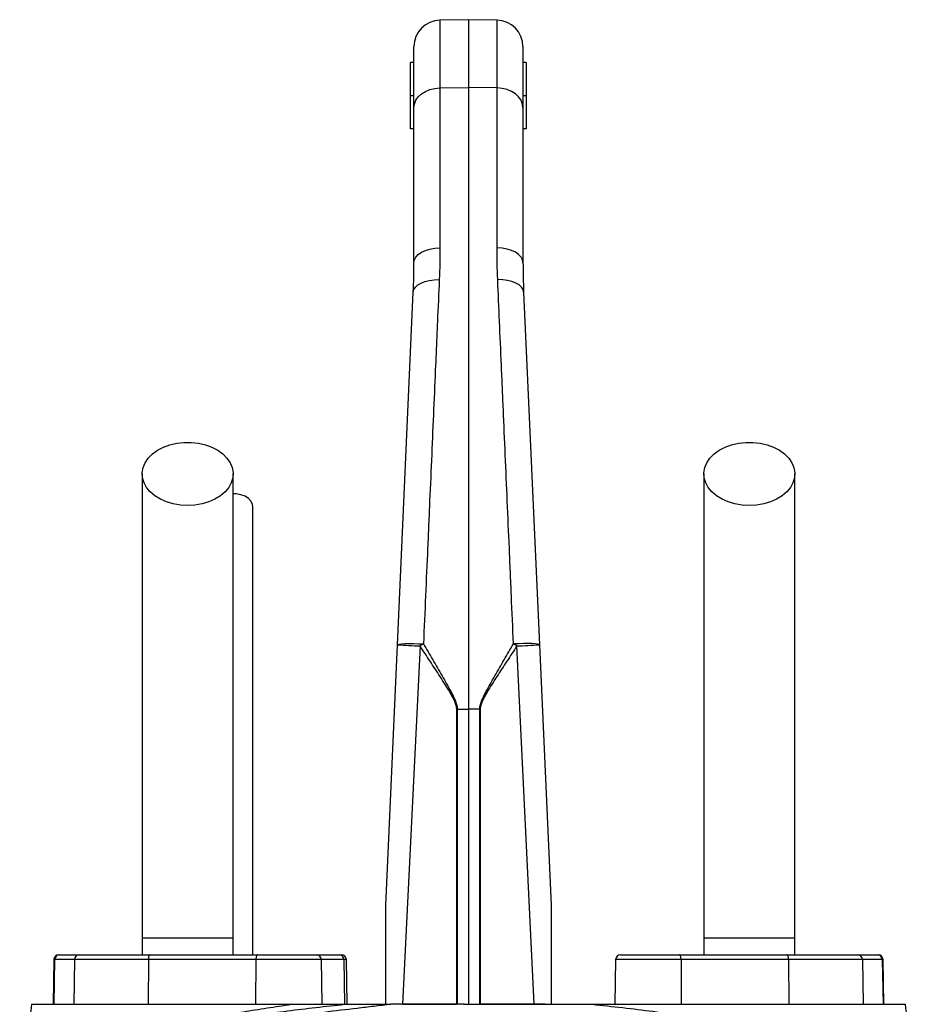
# Model space of a CAD drawing. Header units: millimetres. Extents: x 2138 to 3794, y 859 to 5107.
# Tile 4 of 4: x 2694 to 3237, y 4511 to 5107. Entities that reach past the tile are written whole.
import ezdxf

# ---------------------------------------------------------------- set-up
doc = ezdxf.new("R2010")
doc.units = ezdxf.units.MM
doc.header["$LTSCALE"] = 2

msp = doc.modelspace()

# ---------------------------------------------------------------- linework, layer by layer
at = {"color": 7, "linetype": 'Continuous', "lineweight": 25}
for p, q in [((2965.58, 5106.81), (2948.3, 5106.5)), ((2982.86, 5106.5), (2965.58, 5106.81)), ((2965.58, 5106.81), (2965.58, 5065.71)), ((2932.58, 5053.44), (2932.58, 5090.51)), ((2998.58, 5090.51), (2998.58, 5053.44)), ((2932.58, 5080.81), (2930.58, 5080.81)), ((2930.58, 5060.81), (2930.58, 5080.81)), ((3000.58, 5080.81), (2998.58, 5080.81)), ((3000.58, 5080.81), (3000.58, 5060.81)), ((2930.58, 5040.81), (2930.58, 5060.81)), ((2932.58, 5060.81), (2930.58, 5060.81)), ((2948.3, 5065.48), (2965.58, 5065.71)), ((2948.3, 5065.48), (2948.3, 4968.69)), ((2965.58, 5065.71), (2965.58, 4689.5)), ((2982.86, 5065.48), (2965.58, 5065.71)), ((2982.86, 4968.69), (2982.86, 5065.48)), ((3000.58, 5060.81), (2998.58, 5060.81)), ((3000.58, 5060.81), (3000.58, 5040.81)), ((2932.58, 4959.75), (2932.58, 5053.44)), ((2998.58, 5053.44), (2998.58, 4959.75)), ((2932.58, 5040.81), (2930.58, 5040.81)), ((3000.58, 5040.81), (2998.58, 5040.81)), ((2922.63, 4728.44), (2932.18, 4941.87)), ((2998.98, 4941.87), (3008.53, 4728.44)), ((2915.58, 4570.81), (2922.63, 4728.44)), ((2936.27, 4727.72), (2925.72, 4510.81)), ((3005.44, 4510.81), (2994.89, 4727.72)), ((3008.53, 4728.44), (3015.58, 4570.81)), ((2958.45, 4689.5), (2958.74, 4689.5)), ((2958.45, 4510.81), (2958.45, 4689.5)), ((2958.74, 4689.5), (2965.58, 4689.5)), ((2958.74, 4689.5), (2958.74, 4510.81)), ((2972.42, 4689.5), (2965.58, 4689.5)), ((2965.58, 4689.5), (2965.58, 4510.81)), ((2972.42, 4510.81), (2972.42, 4689.5)), ((2972.71, 4689.5), (2972.71, 4510.81)), ((2768.08, 4550.81), (2768.08, 4540.81)), ((2823.08, 4550.81), (2768.08, 4550.81)), ((2823.08, 4540.81), (2823.08, 4550.81)), ((3108.08, 4550.81), (3108.08, 4540.81)), ((3163.08, 4550.81), (3108.08, 4550.81)), ((3163.08, 4540.81), (3163.08, 4550.81)), ((2714.63, 4537.86), (2714.16, 4510.81)), ((2715.08, 4537.86), (2714.61, 4510.81)), ((2727.11, 4537.86), (2715.08, 4537.86)), ((2717.63, 4540.81), (2718.03, 4540.81)), ((2718.03, 4540.81), (2730.06, 4540.81)), ((2727.11, 4537.86), (2726.64, 4510.81)), ((2771.8, 4537.86), (2727.11, 4537.86)), ((2730.06, 4540.81), (2772.83, 4540.81)), ((2771.8, 4537.86), (2771.64, 4510.81)), ((2836.9, 4537.86), (2771.8, 4537.86)), ((2772.83, 4540.81), (2837.93, 4540.81)), ((2836.9, 4537.86), (2836.74, 4510.81)), ((2837.93, 4540.81), (2873.53, 4540.81)), ((2873.53, 4540.81), (2887.31, 4540.81)), ((2877, 4510.81), (2876.53, 4537.86)), ((2887.31, 4540.81), (2888.67, 4540.81)), ((2890.15, 4537.86), (2890.6, 4510.81)), ((2892.15, 4510.81), (2891.67, 4537.86)), ((3054.63, 4537.86), (3054.16, 4510.81)), ((3057.63, 4540.81), (3093.23, 4540.81)), ((3093.23, 4540.81), (3158.33, 4540.81)), ((3094.26, 4537.86), (3094.42, 4510.81)), ((3159.36, 4537.86), (3094.26, 4537.86)), ((3158.33, 4540.81), (3201.1, 4540.81)), ((3159.36, 4537.86), (3159.52, 4510.81)), ((3204.05, 4537.86), (3159.36, 4537.86)), ((3201.1, 4540.81), (3213.13, 4540.81)), ((3204.05, 4537.86), (3204.52, 4510.81)), ((3216.08, 4537.86), (3204.05, 4537.86)), ((3213.13, 4540.81), (3213.53, 4540.81)), ((3216.08, 4537.86), (3216.55, 4510.81)), ((3217, 4510.81), (3216.53, 4537.86)), ((2925.72, 4510.81), (2958.45, 4510.81)), ((2958.74, 4510.81), (2958.45, 4510.81)), ((2962.67, 4510.81), (2963.37, 4510.81)), ((2963.02, 4510.81), (2964.89, 4510.81)), ((2964.54, 4510.81), (2965.24, 4510.81)), ((2964.89, 4510.81), (2965.58, 4510.81)), ((2965.59, 4510.81), (2967.47, 4510.81)), ((2967.47, 4510.81), (2967.94, 4510.81)), ((2972.71, 4510.81), (2972.42, 4510.81)), ((3005.44, 4510.81), (2972.71, 4510.81)), ((3012.49, 4510.81), (3012.6, 4510.81)), ((3072.75, 4510.81), (3072.77, 4510.81))]:
    msp.add_line(p, q, dxfattribs=at)
at = {"color": 8, "linetype": 'Continuous', "lineweight": 25}
for p, q in [((2948.3, 5106.5), (2948.3, 5065.48)), ((2982.86, 5065.48), (2982.86, 5106.5)), ((2715.08, 4537.86), (2714.63, 4537.86)), ((2876.53, 4537.86), (2836.9, 4537.86)), ((2890.15, 4537.86), (2876.53, 4537.86)), ((2891.67, 4537.86), (2890.15, 4537.86)), ((3094.26, 4537.86), (3054.63, 4537.86)), ((3216.53, 4537.86), (3216.08, 4537.86))]:
    msp.add_line(p, q, dxfattribs=at)
at = {"color": 7, "linetype": 'Continuous', "lineweight": 25, "flags": 128}
for points in [[(2932.58, 5053.44), (2932.88, 5055.77), (2933.77, 5058), (2935.22, 5060.07), (2937.17, 5061.88), (2939.55, 5063.38), (2942.26, 5064.51), (2945.22, 5065.21), (2948.3, 5065.48)], [(2998.58, 5053.44), (2998.28, 5055.77), (2997.39, 5058), (2995.94, 5060.07), (2993.99, 5061.88), (2991.61, 5063.38), (2988.9, 5064.51), (2985.94, 5065.21), (2982.86, 5065.48)], [(2932.58, 4959.75), (2932.88, 4961.47), (2933.77, 4963.13), (2935.22, 4964.67), (2937.17, 4966.01), (2939.55, 4967.13), (2942.26, 4967.96), (2945.22, 4968.49), (2948.3, 4968.69)], [(2998.58, 4959.75), (2998.28, 4961.47), (2997.39, 4963.13), (2995.94, 4964.67), (2993.99, 4966.01), (2991.61, 4967.13), (2988.9, 4967.96), (2985.94, 4968.49), (2982.86, 4968.69)], [(2932.18, 4941.87), (2932.54, 4943.44), (2933.47, 4944.92), (2934.94, 4946.26), (2936.89, 4947.42), (2939.25, 4948.35), (2941.94, 4949.02), (2944.85, 4949.4), (2947.88, 4949.48)], [(2998.98, 4941.87), (2998.62, 4943.44), (2997.69, 4944.92), (2996.22, 4946.26), (2994.27, 4947.42), (2991.91, 4948.35), (2989.22, 4949.02), (2986.31, 4949.4), (2983.27, 4949.48)], [(2795.58, 4812.69), (2791.17, 4812.94), (2786.87, 4813.68), (2782.8, 4814.89), (2779.06, 4816.53), (2775.75, 4818.57), (2772.95, 4820.96), (2770.73, 4823.63), (2769.17, 4826.51), (2768.28, 4829.53), (2768.1, 4832.6), (2768.64, 4835.66), (2769.87, 4838.62), (2771.76, 4841.4), (2774.28, 4843.94), (2777.34, 4846.16), (2780.88, 4848.01), (2784.8, 4849.44), (2789, 4850.42), (2793.37, 4850.91), (2797.79, 4850.91), (2802.16, 4850.42), (2806.36, 4849.44), (2810.28, 4848.01), (2813.82, 4846.16), (2816.88, 4843.94), (2819.4, 4841.4), (2821.29, 4838.62), (2822.52, 4835.66), (2823.06, 4832.6), (2822.88, 4829.53), (2821.99, 4826.51), (2820.42, 4823.63), (2818.21, 4820.96), (2815.41, 4818.57), (2812.1, 4816.53), (2808.36, 4814.89), (2804.29, 4813.68), (2799.99, 4812.94), (2795.58, 4812.69)], [(3135.58, 4812.69), (3131.17, 4812.94), (3126.87, 4813.68), (3122.8, 4814.89), (3119.06, 4816.53), (3115.75, 4818.57), (3112.95, 4820.96), (3110.73, 4823.63), (3109.17, 4826.51), (3108.28, 4829.53), (3108.1, 4832.6), (3108.64, 4835.66), (3109.87, 4838.62), (3111.76, 4841.4), (3114.28, 4843.94), (3117.34, 4846.16), (3120.88, 4848.01), (3124.8, 4849.44), (3129, 4850.42), (3133.37, 4850.91), (3137.79, 4850.91), (3142.16, 4850.42), (3146.36, 4849.44), (3150.28, 4848.01), (3153.82, 4846.16), (3156.88, 4843.94), (3159.4, 4841.4), (3161.29, 4838.62), (3162.52, 4835.66), (3163.06, 4832.6), (3162.88, 4829.53), (3161.99, 4826.51), (3160.42, 4823.63), (3158.21, 4820.96), (3155.41, 4818.57), (3152.1, 4816.53), (3148.36, 4814.89), (3144.29, 4813.68), (3139.99, 4812.94), (3135.58, 4812.69)], [(2835.08, 4811.84), (2834.88, 4813.33), (2833.98, 4815.24), (2832.44, 4816.93), (2830.34, 4818.31), (2827.81, 4819.27), (2825.02, 4819.77), (2823.08, 4819.83)], [(2922.63, 4728.44), (2922.94, 4728.67), (2923.84, 4728.86), (2925.29, 4729.01), (2927.23, 4729.11), (2929.61, 4729.16), (2932.32, 4729.15), (2935.26, 4729.1), (2938.34, 4728.99)], [(3008.53, 4728.44), (3008.22, 4728.67), (3007.32, 4728.86), (3005.87, 4729.01), (3003.92, 4729.11), (3001.55, 4729.16), (2998.84, 4729.15), (2995.89, 4729.1), (2992.82, 4728.99)], [(2772.83, 4540.81), (2772.63, 4540.75), (2772.44, 4540.58), (2772.26, 4540.31), (2772.11, 4539.95), (2771.98, 4539.5), (2771.88, 4538.99), (2771.82, 4538.44), (2771.8, 4537.86)], [(2837.93, 4540.81), (2837.73, 4540.75), (2837.54, 4540.58), (2837.36, 4540.31), (2837.21, 4539.95), (2837.08, 4539.5), (2836.99, 4538.99), (2836.93, 4538.44), (2836.9, 4537.86)], [(3094.26, 4537.86), (3094.23, 4538.44), (3094.17, 4538.99), (3094.08, 4539.5), (3093.95, 4539.95), (3093.79, 4540.31), (3093.62, 4540.58), (3093.43, 4540.75), (3093.23, 4540.81)], [(3159.36, 4537.86), (3159.34, 4538.44), (3159.28, 4538.99), (3159.18, 4539.5), (3159.05, 4539.95), (3158.9, 4540.31), (3158.72, 4540.58), (3158.53, 4540.75), (3158.33, 4540.81)]]:
    msp.add_lwpolyline(points, dxfattribs=at)
at = {"color": 7, "linetype": 'Continuous', "lineweight": 25}
for centre, radius, start, end in [((2948.58, 5090.51), 16, 91, 180), ((2982.58, 5090.51), 16, 0, 89), ((2954.95, 5214.38), 487.01, 266.19544, 267.80232), ((3045.72, 4551.29), 207.62, 121.14521, 121.81356), ((2885.44, 4551.29), 207.62, 58.18644, 58.85479), ((2976.21, 5214.38), 487.01, 272.19768, 273.80456), ((2717.63, 4537.81), 3, 90, 179), ((2718.05, 4537.83), 2.98, 90.4317, 179.44538), ((2730.08, 4537.83), 2.98, 90.4317, 179.44538), ((2873.53, 4537.81), 3, 1, 90), ((2887.23, 4537.88), 2.92, 359.48682, 88.47698), ((2888.67, 4537.81), 3, 1, 90), ((3057.63, 4537.81), 3, 90, 179), ((3201.07, 4537.83), 2.98, 0.55462, 89.5683), ((3213.11, 4537.83), 2.98, 0.55462, 89.5683), ((3213.53, 4537.81), 3, 1, 90)]:
    msp.add_arc(centre, radius, start, end, dxfattribs=at)
for points in [[(2948.3, 4968.69), (2948.3, 4962.38), (2948.17, 4955.98), (2947.88, 4949.48)], [(2983.27, 4949.48), (2982.99, 4955.98), (2982.86, 4962.38), (2982.86, 4968.69)], [(2932.18, 4941.87), (2932.45, 4947.92), (2932.58, 4953.88), (2932.58, 4959.75)], [(2998.58, 4959.75), (2998.58, 4953.88), (2998.71, 4947.92), (2998.98, 4941.87)], [(2972.71, 4689.5), (2972.61, 4689.5), (2972.51, 4689.5), (2972.42, 4689.5)], [(2963.02, 4510.81), (2948.11, 4510.81), (2933.27, 4510.81), (2918.67, 4510.81)]]:
    msp.add_open_spline(points, degree=3, dxfattribs=at)
for points, knots in [([(2947.88, 4949.48), (2947.52, 4941.12), (2947.15, 4932.63), (2946.59, 4919.67), (2946.41, 4915.32), (2946.03, 4906.57), (2945.84, 4902.18), (2944.88, 4880.07), (2944.1, 4861.99), (2942.9, 4834.28), (2942.49, 4824.95), (2941.88, 4810.8), (2941.67, 4806.06), (2941.26, 4796.53), (2941.05, 4791.75), (2940.02, 4767.81), (2939.18, 4748.48), (2938.34, 4728.99)], [0, 0, 0, 0, 0.125, 0.125, 0.1875, 0.1875, 0.25, 0.25, 0.5, 0.5, 0.625, 0.625, 0.6875, 0.6875, 0.75, 0.75, 1, 1, 1, 1]), ([(2992.82, 4728.99), (2992.4, 4738.74), (2991.98, 4748.45), (2991.35, 4762.98), (2991.14, 4767.81), (2990.72, 4777.43), (2990.52, 4782.22), (2989.48, 4806.07), (2988.67, 4824.84), (2987.47, 4852.55), (2987.08, 4861.71), (2986.49, 4875.34), (2986.29, 4879.86), (2985.9, 4888.86), (2985.71, 4893.34), (2984.74, 4915.53), (2984, 4932.77), (2983.27, 4949.48)], [0, 0, 0, 0, 0.125, 0.125, 0.1875, 0.1875, 0.25, 0.25, 0.5, 0.5, 0.625, 0.625, 0.6875, 0.6875, 0.75, 0.75, 1, 1, 1, 1]), ([(2768.08, 4831.83), (2768.08, 4825.97), (2768.08, 4814.33), (2768.08, 4796.77), (2768.08, 4779.02), (2768.08, 4760.9), (2768.08, 4742.18), (2768.08, 4722.71), (2768.08, 4703.24), (2768.08, 4683.93), (2768.08, 4664.97), (2768.08, 4645.65), (2768.08, 4624.19), (2768.08, 4600.76), (2768.08, 4575.6), (2768.08, 4559.01), (2768.08, 4550.81)], [0, 0, 0, 0, 0.079644, 0.158009, 0.235124, 0.311015, 0.385614, 0.459005, 0.531252, 0.593311, 0.65426, 0.714301, 0.773508, 0.85087, 0.926319, 1, 1, 1, 1]), ([(2823.08, 4550.81), (2823.08, 4555.87), (2823.08, 4566.41), (2823.08, 4582.83), (2823.08, 4600.45), (2823.08, 4617.78), (2823.08, 4634.61), (2823.08, 4650.69), (2823.08, 4667.19), (2823.08, 4684.69), (2823.08, 4702.97), (2823.08, 4721.82), (2823.08, 4740.44), (2823.08, 4758.8), (2823.08, 4776.97), (2823.08, 4795.11), (2823.08, 4813.4), (2823.08, 4825.62), (2823.08, 4831.83)], [0, 0, 0, 0, 0.045521, 0.094717, 0.147611, 0.204275, 0.251456, 0.300858, 0.352419, 0.406213, 0.470225, 0.53729, 0.607172, 0.679907, 0.755587, 0.834151, 0.915609, 1, 1, 1, 1]), ([(3108.08, 4831.83), (3108.08, 4825.97), (3108.08, 4814.33), (3108.08, 4796.77), (3108.08, 4779.02), (3108.08, 4760.9), (3108.08, 4742.18), (3108.08, 4722.71), (3108.08, 4703.24), (3108.08, 4683.93), (3108.08, 4664.97), (3108.08, 4645.65), (3108.08, 4624.19), (3108.08, 4600.76), (3108.08, 4575.6), (3108.08, 4559.01), (3108.08, 4550.81)], [0, 0, 0, 0, 0.079644, 0.158009, 0.235124, 0.311015, 0.385614, 0.459005, 0.531252, 0.593311, 0.65426, 0.714301, 0.773508, 0.85087, 0.926319, 1, 1, 1, 1]), ([(3163.08, 4550.81), (3163.08, 4555.87), (3163.08, 4566.41), (3163.08, 4582.83), (3163.08, 4600.45), (3163.08, 4617.78), (3163.08, 4634.61), (3163.08, 4650.69), (3163.08, 4667.19), (3163.08, 4684.69), (3163.08, 4702.97), (3163.08, 4721.82), (3163.08, 4740.44), (3163.08, 4758.8), (3163.08, 4776.97), (3163.08, 4795.11), (3163.08, 4813.4), (3163.08, 4825.62), (3163.08, 4831.83)], [0, 0, 0, 0, 0.0455211, 0.094717, 0.1476107, 0.2042751, 0.251456, 0.3008578, 0.3524187, 0.406213, 0.4702248, 0.5372899, 0.6071724, 0.6799071, 0.755587, 0.8341508, 0.9156094, 1, 1, 1, 1]), ([(2835.08, 4540.81), (2835.08, 4544.21), (2835.08, 4553.5), (2835.08, 4567.81), (2835.08, 4582.88), (2835.08, 4595.38), (2835.08, 4605.88), (2835.08, 4615.27), (2835.08, 4628.59), (2835.08, 4646.02), (2835.08, 4666.88), (2835.08, 4685.72), (2835.08, 4702.65), (2835.08, 4717.63), (2835.08, 4731.43), (2835.08, 4741.96), (2835.08, 4750.24), (2835.08, 4757.25), (2835.08, 4765.63), (2835.08, 4775.35), (2835.08, 4786.36), (2835.08, 4798.67), (2835.08, 4807.29), (2835.08, 4811.83)], [0, 0, 0, 0, 0.031526, 0.086056, 0.132732, 0.171571, 0.202645, 0.231141, 0.260031, 0.328885, 0.39862, 0.468523, 0.527313, 0.585972, 0.642144, 0.694118, 0.718091, 0.748453, 0.785466, 0.82912, 0.879422, 0.93638, 1, 1, 1, 1]), ([(2958.45, 4689.5), (2958.45, 4689.97), (2958.41, 4690.44), (2958.25, 4691.36), (2958.14, 4691.81), (2957.74, 4693.13), (2957.39, 4693.99), (2956.6, 4695.67), (2956.17, 4696.49), (2955.27, 4698.12), (2954.81, 4698.92), (2953.39, 4701.31), (2952.42, 4702.89), (2950.44, 4706.03), (2949.44, 4707.59), (2946.43, 4712.26), (2944.41, 4715.36), (2940.34, 4721.55), (2938.31, 4724.64), (2936.27, 4727.72)], [0, 0, 0, 0, 0.03125, 0.03125, 0.0625, 0.0625, 0.125, 0.125, 0.1875, 0.1875, 0.25, 0.25, 0.375, 0.375, 0.5, 0.5, 0.75, 0.75, 1, 1, 1, 1]), ([(2938.34, 4728.99), (2940.22, 4725.78), (2942.1, 4722.58), (2945.86, 4716.15), (2947.73, 4712.94), (2950.51, 4708.09), (2951.43, 4706.47), (2953.25, 4703.22), (2954.15, 4701.59), (2955.45, 4699.12), (2955.87, 4698.29), (2956.69, 4696.61), (2957.08, 4695.77), (2957.8, 4694.04), (2958.12, 4693.17), (2958.47, 4691.82), (2958.57, 4691.37), (2958.71, 4690.44), (2958.74, 4689.97), (2958.74, 4689.5)], [0, 0, 0, 0, 0.25, 0.25, 0.5, 0.5, 0.625, 0.625, 0.75, 0.75, 0.8125, 0.8125, 0.875, 0.875, 0.9375, 0.9375, 0.96875, 0.96875, 1, 1, 1, 1]), ([(2972.42, 4689.5), (2972.42, 4690.45), (2972.56, 4691.36), (2973.04, 4693.16), (2973.36, 4694.04), (2974.08, 4695.77), (2974.47, 4696.62), (2975.29, 4698.29), (2975.71, 4699.12), (2977.01, 4701.59), (2977.91, 4703.22), (2979.73, 4706.47), (2980.65, 4708.09), (2983.43, 4712.94), (2985.3, 4716.15), (2989.06, 4722.58), (2990.94, 4725.78), (2992.82, 4728.99)], [0, 0, 0, 0, 0.0625, 0.0625, 0.125, 0.125, 0.1875, 0.1875, 0.25, 0.25, 0.375, 0.375, 0.5, 0.5, 0.75, 0.75, 1, 1, 1, 1]), ([(2994.89, 4727.72), (2992.85, 4724.64), (2990.82, 4721.55), (2986.76, 4715.36), (2984.73, 4712.27), (2981.72, 4707.6), (2980.72, 4706.03), (2978.75, 4702.9), (2977.77, 4701.33), (2976.36, 4698.93), (2975.9, 4698.13), (2975, 4696.51), (2974.57, 4695.69), (2973.78, 4694), (2973.42, 4693.14), (2973.01, 4691.81), (2972.9, 4691.36), (2972.75, 4690.44), (2972.71, 4689.97), (2972.71, 4689.5)], [0, 0, 0, 0, 0.25, 0.25, 0.5, 0.5, 0.625, 0.625, 0.75, 0.75, 0.8125, 0.8125, 0.875, 0.875, 0.9375, 0.9375, 0.96875, 0.96875, 1, 1, 1, 1]), ([(2915.58, 4510.81), (2915.58, 4515.9), (2915.58, 4520.99), (2915.58, 4531.17), (2915.58, 4536.25), (2915.58, 4543.87), (2915.58, 4546.41), (2915.58, 4551.48), (2915.58, 4554.02), (2915.58, 4557.8), (2915.58, 4559.06), (2915.58, 4561.58), (2915.58, 4562.83), (2915.58, 4564.7), (2915.58, 4565.32), (2915.58, 4566.56), (2915.58, 4567.17), (2915.58, 4568.38), (2915.58, 4568.98), (2915.58, 4569.83), (2915.58, 4570.1), (2915.58, 4570.47), (2915.58, 4570.58), (2915.58, 4570.75), (2915.58, 4570.81), (2915.58, 4570.81)], [0, 0, 0, 0, 0.25, 0.25, 0.5, 0.5, 0.625, 0.625, 0.75, 0.75, 0.8125, 0.8125, 0.875, 0.875, 0.90625, 0.90625, 0.9375, 0.9375, 0.96875, 0.96875, 0.984375, 0.984375, 0.992188, 0.992188, 1, 1, 1, 1]), ([(3015.58, 4570.81), (3015.58, 4570.81), (3015.58, 4570.75), (3015.58, 4570.57), (3015.58, 4570.46), (3015.58, 4570.09), (3015.58, 4569.81), (3015.58, 4568.96), (3015.58, 4568.36), (3015.58, 4567.15), (3015.58, 4566.53), (3015.58, 4565.3), (3015.58, 4564.67), (3015.58, 4562.81), (3015.58, 4561.55), (3015.58, 4559.04), (3015.58, 4557.78), (3015.58, 4553.99), (3015.58, 4551.46), (3015.58, 4546.39), (3015.58, 4543.86), (3015.58, 4536.24), (3015.58, 4531.16), (3015.58, 4520.99), (3015.58, 4515.9), (3015.58, 4510.81)], [0, 0, 0, 0, 0.007812, 0.007812, 0.015625, 0.015625, 0.03125, 0.03125, 0.0625, 0.0625, 0.09375, 0.09375, 0.125, 0.125, 0.1875, 0.1875, 0.25, 0.25, 0.375, 0.375, 0.5, 0.5, 0.75, 0.75, 1, 1, 1, 1]), ([(2701.12, 4510.81), (2700.44, 4505.53), (2699.1, 4494.98), (2697.03, 4479), (2695.34, 4465.93), (2694.26, 4458.21), (2693.92, 4455.79)], [0, 0, 0, 0, 0.289897, 0.579816, 0.868373, 1, 1, 1, 1]), ([(2697.66, 4459.75), (2697.74, 4459.84), (2697.82, 4459.92), (2697.98, 4460.1), (2698.22, 4460.35), (2698.79, 4460.95), (2699.3, 4461.47), (2700.35, 4462.49), (2701.09, 4463.17), (2703.42, 4465.2), (2705.12, 4466.55), (2707.91, 4468.54), (2708.87, 4469.2), (2710.87, 4470.52), (2711.9, 4471.17), (2715.11, 4473.11), (2717.38, 4474.38), (2724.6, 4478.13), (2729.95, 4480.56), (2738.78, 4484.07), (2741.86, 4485.23), (2746.69, 4486.93), (2748.33, 4487.49), (2751.68, 4488.6), (2753.39, 4489.15), (2762.11, 4491.88), (2769.53, 4493.95), (2781.31, 4496.89), (2785.35, 4497.84), (2791.56, 4499.22), (2793.66, 4499.68), (2797.92, 4500.58), (2800.07, 4501.02), (2810.97, 4503.2), (2820.02, 4504.81), (2834.07, 4507.11), (2838.83, 4507.85), (2846.1, 4508.96), (2848.54, 4509.32), (2853.45, 4510.06), (2855.93, 4510.43), (2858.41, 4510.81)], [0, 0, 0, 0, 0.003906, 0.003906, 0.007813, 0.015625, 0.03125, 0.03125, 0.0625, 0.0625, 0.125, 0.125, 0.15625, 0.15625, 0.1875, 0.1875, 0.25, 0.25, 0.375, 0.375, 0.4375, 0.4375, 0.46875, 0.46875, 0.5, 0.5, 0.625, 0.625, 0.6875, 0.6875, 0.71875, 0.71875, 0.75, 0.75, 0.875, 0.875, 0.9375, 0.9375, 0.96875, 0.96875, 1, 1, 1, 1]), ([(2701.14, 4510.81), (2701.14, 4510.81), (2700.94, 4510.81), (2701.92, 4510.81), (2703.91, 4510.81), (2706.57, 4510.81), (2708.91, 4510.81), (2710.03, 4510.81)], [0, 0, 0, 0, 0.010015, 0.323715, 0.564181, 0.79077, 1, 1, 1, 1]), ([(2710.03, 4510.81), (2714.8, 4510.81), (2726.38, 4510.81), (2749.23, 4510.81), (2776.92, 4510.81), (2808.83, 4510.81), (2836.78, 4510.81), (2853.81, 4510.81), (2858.41, 4510.81)], [0.130712, 0.130712, 0.130712, 0.130712, 0.1802911, 0.2298702, 0.2794493, 0.3290284, 0.3786074, 0.3966326, 0.3966326, 0.3966326, 0.3966326]), ([(2858.41, 4510.81), (2859.49, 4510.81), (2861.66, 4510.81), (2864.9, 4510.81), (2868.12, 4510.81), (2871.32, 4510.81), (2875.19, 4510.81), (2879.81, 4510.81), (2885.24, 4510.81), (2888.93, 4510.81), (2890.8, 4510.81)], [0, 0, 0, 0, 0.101917, 0.202879, 0.302889, 0.401951, 0.500069, 0.66183, 0.828469, 1, 1, 1, 1]), ([(2918.67, 4510.81), (2915.23, 4510.37), (2911.8, 4509.96), (2904.97, 4509.15), (2901.58, 4508.75), (2891.48, 4507.56), (2884.83, 4506.77), (2878.27, 4505.94)], [0, 0, 0, 0, 0.25, 0.25, 0.5, 0.5, 1, 1, 1, 1]), ([(2890.8, 4510.81), (2891.23, 4510.81), (2892.11, 4510.81), (2893.44, 4510.81), (2894.81, 4510.81), (2896.2, 4510.81), (2898.28, 4510.81), (2901.06, 4510.81), (2904.53, 4510.81), (2908.04, 4510.81), (2911.55, 4510.81), (2915.09, 4510.81), (2917.47, 4510.81), (2918.67, 4510.81)], [0, 0, 0, 0, 0.048202, 0.097322, 0.147367, 0.198347, 0.250267, 0.373775, 0.500284, 0.624448, 0.74908, 0.874243, 1, 1, 1, 1]), ([(2925.72, 4510.81), (2925.06, 4510.81), (2922.77, 4510.81), (2920.78, 4510.81), (2919.37, 4510.81)], [0, 0, 0, 0, 0.289031, 1, 1, 1, 1]), ([(2967.94, 4510.81), (2968.73, 4510.81), (2970.31, 4510.81), (2972.67, 4510.81), (2975.03, 4510.81), (2977.39, 4510.81), (2979.75, 4510.81), (2982.1, 4510.81), (2984.45, 4510.81), (2986.8, 4510.81), (2989.15, 4510.81), (2991.5, 4510.81), (2993.84, 4510.81), (2996.18, 4510.81), (2998.52, 4510.81), (3000.85, 4510.81), (3003.18, 4510.81), (3005.52, 4510.81), (3007.84, 4510.81), (3010.17, 4510.81), (3011.72, 4510.81), (3012.49, 4510.81)], [0, 0, 0, 0, 0.052847, 0.105648, 0.158408, 0.211131, 0.263819, 0.316478, 0.36911, 0.421719, 0.47431, 0.526885, 0.579449, 0.632005, 0.684557, 0.737109, 0.789665, 0.842228, 0.894803, 0.947392, 1, 1, 1, 1]), ([(3011.9, 4510.81), (3011.51, 4510.81), (3009.75, 4510.81), (3007.33, 4510.81), (3005.44, 4510.81)], [0, 0, 0, 0, 0.2196969, 1, 1, 1, 1]), ([(3012.6, 4510.81), (3013.2, 4510.81), (3014.38, 4510.81), (3016.15, 4510.81), (3017.92, 4510.81), (3019.67, 4510.81), (3021.42, 4510.81), (3023.16, 4510.81), (3024.89, 4510.81), (3027.02, 4510.81), (3029.53, 4510.81), (3032.38, 4510.81), (3035.12, 4510.81), (3037.78, 4510.81), (3039.51, 4510.81), (3040.36, 4510.81)], [0, 0, 0, 0, 0.062765, 0.125378, 0.187847, 0.250181, 0.312385, 0.374469, 0.43644, 0.498305, 0.604244, 0.707336, 0.807625, 0.905162, 1, 1, 1, 1]), ([(3040.36, 4510.81), (3041.54, 4510.81), (3043.89, 4510.81), (3047.37, 4510.81), (3050.78, 4510.81), (3053.03, 4510.81), (3054.14, 4510.81)], [0, 0, 0, 0, 0.256856, 0.509136, 0.756848, 1, 1, 1, 1]), ([(3054.14, 4510.81), (3054.98, 4510.81), (3057.59, 4510.81), (3061.99, 4510.81), (3067.36, 4510.81), (3070.94, 4510.81), (3072.75, 4510.81)], [0, 0, 0, 0, 0.134391, 0.418341, 0.706868, 1, 1, 1, 1]), ([(3072.77, 4510.81), (3073.48, 4510.81), (3074.89, 4510.81), (3077, 4510.81), (3079.1, 4510.81), (3081.19, 4510.81), (3083.27, 4510.81), (3085.34, 4510.81), (3087.41, 4510.81), (3089.46, 4510.81), (3091.51, 4510.81), (3093.54, 4510.81), (3095.57, 4510.81), (3100.95, 4510.81), (3109.54, 4510.81), (3121.06, 4510.81), (3132.19, 4510.81), (3142.9, 4510.81), (3153.15, 4510.81), (3162.93, 4510.81), (3172.2, 4510.81), (3180.97, 4510.81), (3189.18, 4510.81), (3196.85, 4510.81), (3203.91, 4510.81), (3208.81, 4510.81), (3211.96, 4510.81), (3213.63, 4510.81), (3215.24, 4510.81), (3216.8, 4510.81), (3218.3, 4510.81), (3219.75, 4510.81), (3220.67, 4510.81), (3221.13, 4510.81)], [0, 0, 0, 0, 0.010299, 0.020596, 0.03089, 0.041183, 0.051475, 0.061768, 0.072061, 0.082355, 0.092652, 0.102951, 0.113254, 0.123561, 0.185249, 0.246982, 0.308889, 0.370735, 0.432864, 0.495008, 0.557252, 0.619549, 0.682503, 0.745393, 0.808835, 0.872282, 0.890519, 0.908752, 0.926985, 0.945222, 0.963468, 0.981726, 1, 1, 1, 1]), ([(3221.13, 4510.81), (3222.12, 4510.81), (3224.11, 4510.81), (3226.49, 4510.81), (3228.35, 4510.81), (3229.7, 4510.81), (3229.86, 4510.81), (3229.94, 4510.81)], [0, 0, 0, 0, 0.183653, 0.367231, 0.572224, 0.777102, 1, 1, 1, 1]), ([(3237.27, 4455.55), (3237.07, 4456.94), (3236.19, 4463.23), (3234.61, 4475.22), (3232.4, 4492.27), (3230.86, 4504.37), (3230.04, 4510.81)], [0, 0, 0, 0, 0.0754015, 0.3413038, 0.6494871, 1, 1, 1, 1])]:
    msp.add_open_spline(points, degree=3, knots=knots, dxfattribs=at)
at = {"color": 8, "linetype": 'Continuous', "lineweight": 25}
for points, knots in [([(2733.69, 4478.88), (2734.94, 4479.41), (2740.54, 4481.8), (2752.17, 4485.7), (2767.04, 4490.1), (2781.49, 4493.75), (2794.48, 4496.66), (2807.49, 4499.26), (2817.11, 4500.99), (2827.75, 4502.77), (2839.46, 4504.58), (2856.05, 4506.86), (2873.14, 4508.96), (2884.92, 4510.19), (2890.8, 4510.81)], [0, 0, 0, 0, 0.035434, 0.158803, 0.280764, 0.369201, 0.457637, 0.535147, 0.612657, 0.630814, 0.722604, 0.814397, 0.907198, 1, 1, 1, 1]), ([(3040.36, 4510.81), (3046.6, 4510.15), (3059.08, 4508.85), (3077.35, 4506.57), (3095.21, 4504.08), (3113.78, 4501.1), (3132.42, 4497.6), (3150.8, 4493.52), (3167.88, 4489.09), (3183.46, 4484.22), (3194.32, 4480.45), (3199.23, 4478.22), (3200.05, 4477.85)], [0, 0, 0, 0, 0.096195, 0.19239, 0.290423, 0.388452, 0.507804, 0.623227, 0.738651, 0.8574, 0.97615, 1, 1, 1, 1])]:
    msp.add_open_spline(points, degree=3, knots=knots, dxfattribs=at)

doc.saveas('drawing.dxf')
